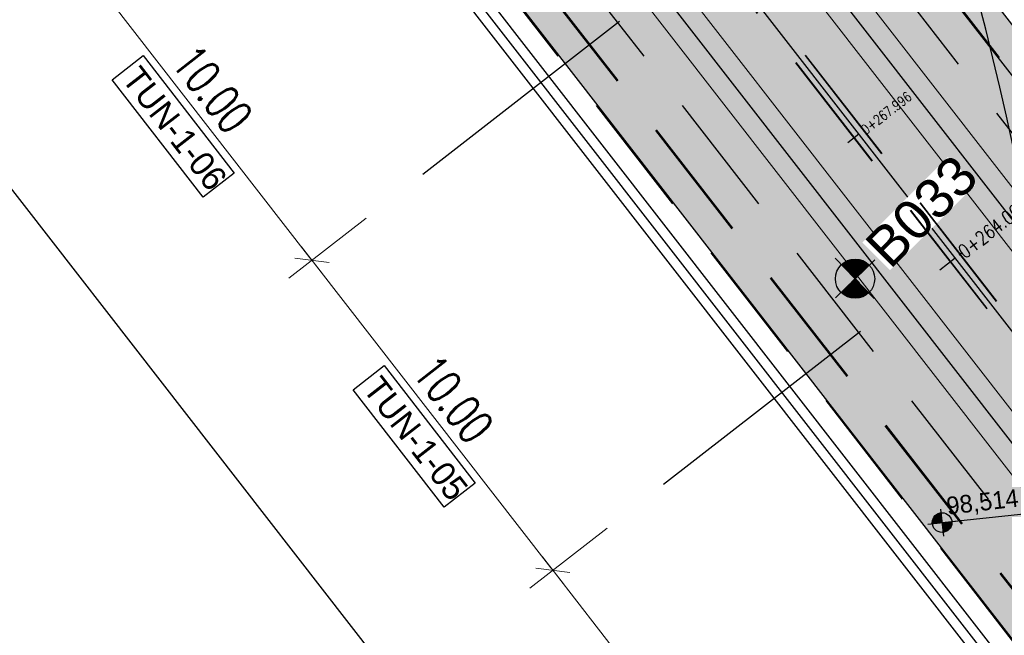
# Model space of a CAD drawing. Header units: metres. Extents: x 3458045 to 3462392, y 5482308 to 5484762.
# Tile 23 of 256: x 3459711 to 3459736, y 5483447 to 5483463. Entities that reach past the tile are written whole.
import ezdxf
from ezdxf.enums import TextEntityAlignment as Align

# ---------------------------------------------------------------- set-up
doc = ezdxf.new("R2010")
doc.units = ezdxf.units.M
doc.header["$PDMODE"] = 3
doc.header["$PDSIZE"] = 0.1
for name, pattern in [('AUSGEZOGEN', [2, 1, 1]), ('STRICHPUNKT2', [12.7, 6.35, -3.175, 0, -3.175]), ('VERDECKT2', [4.7625, 3.175, -1.5875])]:
    doc.linetypes.add(name, pattern=pattern)
doc.layers.get('0').update_dxf_attribs({"linetype": 'CONTINUOUS'})
doc.layers.get('DEFPOINTS').update_dxf_attribs({"linetype": 'CONTINUOUS'})
for name, color, linetype in [('BAUER_BK BESTAND', 170, 'CONTINUOUS'), ('SP_ACHSE_6522', 7, 'CONTINUOUS'), ('SP_ACHSE_6721', 7, 'CONTINUOUS'), ('SP_ACHSE_6731', 7, 'CONTINUOUS'), ('SP_AXIS', 7, 'CONTINUOUS'), ('SP_BAUGRUBE-VERBAU', 210, 'AUSGEZOGEN'), ('SP_Blockfugen', 2, 'STRICHPUNKT2'), ('SP_Entwässerung', 170, 'VERDECKT2'), ('SP_SOLID_Tunnelsohle_L6', 254, 'CONTINUOUS'), ('SP_StadtbahnFluchtweg', 1, 'CONTINUOUS'), ('SP_TEXT', 2, 'CONTINUOUS'), ('SP_TrogTunnel-Bautoleranz', 160, 'VERDECKT2'), ('SP_Tunnelwand_L6', 2, 'VERDECKT2'), ('SP_Vb_Planung', 10, 'CONTINUOUS'), ('SP_VERM', 1, 'CONTINUOUS'), ('SP_VERM-VA-B44', 150, 'CONTINUOUS'), ('T__AXIS', 3, 'CONTINUOUS')]:
    doc.layers.add(name, color=color, linetype=linetype)
doc.layers.add('SP_HILF', color=6, linetype='CONTINUOUS', plot=False)
doc.styles.add('K_ISOCP', font='k_isocp.shx')
doc.styles.add('SIMPLEX8', font='simplexd.shx', dxfattribs={"width": 0.8})
doc.styles.add('SP_F', font='romans.shx', dxfattribs={"width": 0.7, "bigfont": 'sp_f.shx'})
doc.styles.get("Standard").update_dxf_attribs({"font": 'txt.shx'})
doc.linetypes.add('EISENBAHN', pattern='A,0.15,[130,ltypeshp.shx,S=0.25,R=0,X=0,Y=0],0.15', length=0.3)
doc.linetypes.add('ZICKZACK', pattern='A,0.00254,-5.08,[131,ltypeshp.shx,S=5.08,R=0,X=-5.08,Y=0],-10.16,[131,ltypeshp.shx,S=5.08,R=180,X=5.08,Y=0],-5.08', length=20.32254)
doc.dimstyles.new('SOFI35$0', dxfattribs={"dimtxt": 3.5, "dimasz": 0.35, "dimexe": 0.9, "dimexo": 0.625, "dimgap": 0.945, "dimtad": 1, "dimdec": 3, "dimrnd": 0.001, "dimzin": 1, "dimdsep": 46, "dimtxsty": 'SP_F', "dimblk1": 'SOF_BEMSTR1', "dimblk2": 'SOF_BEMSTR2', "dimsah": 1, "dimcen": 3.5, "dimse1": 1, "dimse2": 1, "dimclrd": 1, "dimclre": 1, "dimclrt": 2, "dimaunit": 2, "dimazin": 0, "dimtfac": 1, "dimtdec": 3, "dimtmove": 0, "dimatfit": 3, "dimfxl": 1, "dimtolj": 1, "dimtzin": 0, "dimlwd": 0, "dimlwe": 0, "dimarcsym": 0})

# ---------------------------------------------------------------- blocks, each defined once
blk = doc.blocks.new('kmr_i')
at = {"color": 1, "linetype": 'Continuous'}
blk.add_line((0, 0), (0, 1.416438), dxfattribs=at)
at = {"color": 1, "linetype": 'Continuous', "style": 'SIMPLEX8', "width": 0.8}
blk.add_attdef('STATION', text='', height=1, rotation=270.00005842, dxfattribs=at).set_placement((0, -0.50985), align=Align.MIDDLE_LEFT)
blk = doc.blocks.new('SOF_BEMSTR1')
at = {"color": 0, "linetype": 'ByBlock', "lineweight": -2}
for p, q in [((0, 20), (0, -8.5)), ((3.535, 3.535), (-3.535, -3.535)), ((-5, 0), (5, 0))]:
    blk.add_line(p, q, dxfattribs=at)
blk = doc.blocks.new('SOF_BEMSTR2')
at = {"color": 0, "linetype": 'ByBlock', "lineweight": -2}
for p, q in [((0, -20), (0, 8.5)), ((3.535, 3.535), (-3.535, -3.535)), ((-5, 0), (5, 0))]:
    blk.add_line(p, q, dxfattribs=at)
blk = doc.blocks.new('*D71')
at = {"layer": 'DEFPOINTS', "color": 0, "linetype": 'AUSGEZOGEN', "transparency": 16777216}
for p in [(3459727.872, 5483451.337), (3459724.308, 5483448.569), (3459734.006, 5483443.44)]:
    blk.add_point(p, dxfattribs=at)
at = {"layer": 'SP_VERM', "color": 1, "linetype": 'AUSGEZOGEN', "lineweight": 0, "transparency": 16777216}
blk.add_line((3459730.39, 5483440.741), (3459724.362, 5483448.5), dxfattribs=at)
at = {"layer": 'SP_VERM', "color": 1, "linetype": 'AUSGEZOGEN', "lineweight": 0, "transparency": 16777216, "xscale": 0.08750000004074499, "yscale": 0.08750000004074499, "zscale": 0.08750000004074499}
for name, p, rotation in [('SOF_BEMSTR2', (3459724.308, 5483448.569), 127.8419269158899), ('SOF_BEMSTR1', (3459730.443, 5483440.672), 307.8419269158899)]:
    blk.add_blockref(name, p, dxfattribs=dict(at, rotation=rotation))
at = {"layer": 'SP_VERM', "color": 2, "linetype": 'AUSGEZOGEN', "transparency": 16777216, "insert": (3459727.908, 5483445.034), "char_height": 0.875, "attachment_point": 5, "rotation": 307.8419, "style": 'SP_F'}
blk.add_mtext('\\A1;\\A1;10.00{\\H.7x;\\S^ ;}', dxfattribs=at)
blk = doc.blocks.new('*D72')
at = {"layer": 'DEFPOINTS', "color": 0, "linetype": 'AUSGEZOGEN', "transparency": 16777216}
for p in [(3459721.737, 5483459.234), (3459718.174, 5483456.466), (3459727.872, 5483451.337)]:
    blk.add_point(p, dxfattribs=at)
at = {"layer": 'SP_VERM', "color": 1, "linetype": 'AUSGEZOGEN', "lineweight": 0, "transparency": 16777216}
blk.add_line((3459724.255, 5483448.638), (3459718.227, 5483456.397), dxfattribs=at)
at = {"layer": 'SP_VERM', "color": 1, "linetype": 'AUSGEZOGEN', "lineweight": 0, "transparency": 16777216, "xscale": 0.08750000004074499, "yscale": 0.08750000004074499, "zscale": 0.08750000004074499}
for name, p, rotation in [('SOF_BEMSTR2', (3459718.174, 5483456.466), 127.8419269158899), ('SOF_BEMSTR1', (3459724.308, 5483448.569), 307.8419269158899)]:
    blk.add_blockref(name, p, dxfattribs=dict(at, rotation=rotation))
at = {"layer": 'SP_VERM', "color": 2, "linetype": 'AUSGEZOGEN', "transparency": 16777216, "insert": (3459721.773, 5483452.931), "char_height": 0.875, "attachment_point": 5, "rotation": 307.8419, "style": 'SP_F'}
blk.add_mtext('\\A1;\\A1;10.00{\\H.7x;\\S^ ;}', dxfattribs=at)
blk = doc.blocks.new('*D73')
at = {"layer": 'DEFPOINTS', "color": 0, "linetype": 'AUSGEZOGEN', "transparency": 16777216}
for p in [(3459715.602, 5483467.131), (3459712.039, 5483464.363), (3459721.737, 5483459.234)]:
    blk.add_point(p, dxfattribs=at)
at = {"layer": 'SP_VERM', "color": 1, "linetype": 'AUSGEZOGEN', "lineweight": 0, "transparency": 16777216}
blk.add_line((3459718.12, 5483456.535), (3459712.092, 5483464.294), dxfattribs=at)
at = {"layer": 'SP_VERM', "color": 1, "linetype": 'AUSGEZOGEN', "lineweight": 0, "transparency": 16777216, "xscale": 0.08750000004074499, "yscale": 0.08750000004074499, "zscale": 0.08750000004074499}
for name, p, rotation in [('SOF_BEMSTR2', (3459712.039, 5483464.363), 127.8419269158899), ('SOF_BEMSTR1', (3459718.174, 5483456.466), 307.8419269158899)]:
    blk.add_blockref(name, p, dxfattribs=dict(at, rotation=rotation))
at = {"layer": 'SP_VERM', "color": 2, "linetype": 'AUSGEZOGEN', "transparency": 16777216, "insert": (3459715.638, 5483460.828), "char_height": 0.875, "attachment_point": 5, "rotation": 307.8419, "style": 'SP_F'}
blk.add_mtext('\\A1;\\A1;10.00{\\H.7x;\\S^ ;}', dxfattribs=at)
blk = doc.blocks.new('SOFI-HK', base_point=(0, 0.000969))
at = {"color": 0, "linetype": 'Continuous'}
for p, q in [((0, 0.139982), (0, -0.138069)), ((-0.145258, 0.000969), (0.139135, 0.000969))]:
    blk.add_line(p, q, dxfattribs=at)
at = {"color": 0, "linetype": 'Continuous', "const_width": 0.1}
for points in [[(0, 0.050969, 0.414214), (-0.05, 0.000969)], [(0.05, 0.000969, -0.414214), (0, -0.049031)]]:
    blk.add_lwpolyline(points, format="xyb", dxfattribs=at)
at = {"color": 0, "linetype": 'Continuous'}
blk.add_circle((0, 0.000969), 0.1, dxfattribs=at)
blk = doc.blocks.new('B033')
h = blk.add_hatch(color=161)
h.dxf.hatch_style = 1
h.paths.add_polyline_path([(2.5, 0, 1), (-2.5, 0, 1)])
at = {"layer": 'BAUER_BK BESTAND'}
blk.add_point((0, 0), dxfattribs=at)

msp = doc.modelspace()

# ---------------------------------------------------------------- hatches: boundary and pattern name
at = {"layer": 'SP_SOLID_Tunnelsohle_L6'}
h = msp.add_hatch(color=256, dxfattribs=at)
h.dxf.hatch_style = 1
h.paths.add_polyline_path([(3459727.3033, 5483473.6763), (3459726.8478, 5483474.5887), (3459726.2343, 5483475.3784), (3459718.3372, 5483469.2436), (3459718.9505, 5483468.4537), (3459719.7221, 5483467.7869), (3459765.3813, 5483409.0123), (3459764.7356, 5483408.4407), (3459767.1354, 5483405.8929), (3459773.0292, 5483411.4442), (3459765.1423, 5483424.2417), (3459763.7283, 5483428.5535), (3459762.8732, 5483427.8892), (3459757.0234, 5483435.4193)])

# ---------------------------------------------------------------- linework, layer by layer
at = {"layer": 'SP_ACHSE_6522'}
msp.add_lwpolyline([(3459721.3314, 5483391.8093, 0.2982767), (3459726.7049, 5483483.6852, 0.0116649), (3459724.5175, 5483487.2914, 0.0099688), (3459722.1543, 5483490.8322, 0.0081562), (3459719.6642, 5483494.2851, 0.0063437), (3459717.0751, 5483497.6645, 0.0045312), (3459714.413, 5483500.9868, 0.0027187), (3459711.7031, 5483504.2701, 0.0009062), (3459708.9693, 5483507.5337, -0.0008856), (3459706.172, 5483510.8731, -0.002657), (3459703.3984, 5483514.2322, -0.0044283), (3459700.6727, 5483517.6303, -0.0061996), (3459698.0199, 5483521.0854, -0.007971), (3459695.4661, 5483524.6143, -0.0097424), (3459693.039, 5483528.2314, -0.0113988), (3459690.7881, 5483531.9132, -0.2377022), (3459686.1518, 5483610.9287, -0.0061985)], format="xyb", dxfattribs=at)
at = {"layer": 'SP_ACHSE_6721'}
msp.add_lwpolyline([(3459853.5264, 5483320.0167, -0.1948963), (3459834.0333, 5483331.317), (3459703.015, 5483499.9698, -0.000771), (3459699.9492, 5483503.9245, -0.0023131), (3459696.908, 5483507.8981, -0.0038551), (3459693.916, 5483511.9088, -0.0053972), (3459690.9988, 5483515.9742, -0.0069393), (3459688.1827, 5483520.1102, -0.0084814), (3459685.4956, 5483524.3311, -0.0100236), (3459682.9666, 5483528.6484, -0.0115658), (3459680.6263, 5483533.0707, -0.0049744), (3459679.7641, 5483534.8411, -0.2153203), (3459678.2508, 5483614.3812, -0.0091566)], format="xyb", dxfattribs=at)
at = {"layer": 'SP_ACHSE_6731'}
msp.add_lwpolyline([(3459675.7031, 5483617.3858, 0.2228231), (3459677.0437, 5483532.3132, 0.0025401), (3459677.5007, 5483531.3892, 0.0114891), (3459679.8618, 5483526.94, 0.0099571), (3459682.4115, 5483522.5961, 0.0084252), (3459685.1192, 5483518.3487, 0.0068933), (3459687.9557, 5483514.1863, 0.0053614), (3459690.8935, 5483510.0945, 0.0038296), (3459693.906, 5483506.0574, 0.0022977), (3459696.9678, 5483502.0574, 0.0007659), (3459700.054, 5483498.0763), (3459831.272, 5483329.1671, 0.2011722), (3459853.8419, 5483316.445, 0.0012629)], format="xyb", dxfattribs=at)
at = {"layer": 'SP_AXIS'}
for points in [[(3459675.7031, 5483617.3858, 0.2228231), (3459677.0437, 5483532.3132, 0.0025401), (3459677.5007, 5483531.3892, 0.0114891), (3459679.8618, 5483526.94, 0.0099571), (3459682.4115, 5483522.5961, 0.0084252), (3459685.1192, 5483518.3487, 0.0068933), (3459687.9557, 5483514.1863, 0.0053614), (3459690.8935, 5483510.0945, 0.0038296), (3459693.906, 5483506.0574, 0.0022977), (3459696.9678, 5483502.0574, 0.0007659), (3459700.054, 5483498.0763), (3459831.272, 5483329.1671, 0.2011722), (3459853.8419, 5483316.445, 0.0012629)], [(3459853.5264, 5483320.0167, -0.1948963), (3459834.0333, 5483331.317), (3459703.015, 5483499.9698, -0.000771), (3459699.9492, 5483503.9245, -0.0023131), (3459696.908, 5483507.8981, -0.0038551), (3459693.916, 5483511.9088, -0.0053972), (3459690.9988, 5483515.9742, -0.0069393), (3459688.1827, 5483520.1102, -0.0084814), (3459685.4956, 5483524.3311, -0.0100236), (3459682.9666, 5483528.6484, -0.0115658), (3459680.6263, 5483533.0707, -0.0049744), (3459679.7641, 5483534.8411, -0.2153203), (3459678.2508, 5483614.3812, -0.0091566)], [(3459721.3314, 5483391.8093, 0.2982767), (3459726.7049, 5483483.6852, 0.0116649), (3459724.5175, 5483487.2914, 0.0099688), (3459722.1543, 5483490.8322, 0.0081562), (3459719.6642, 5483494.2851, 0.0063437), (3459717.0751, 5483497.6645, 0.0045312), (3459714.413, 5483500.9868, 0.0027187), (3459711.7031, 5483504.2701, 0.0009062), (3459708.9693, 5483507.5337, -0.0008856), (3459706.172, 5483510.8731, -0.002657), (3459703.3984, 5483514.2322, -0.0044283), (3459700.6727, 5483517.6303, -0.0061996), (3459698.0199, 5483521.0854, -0.007971), (3459695.4661, 5483524.6143, -0.0097424), (3459693.039, 5483528.2314, -0.0113988), (3459690.7881, 5483531.9132, -0.2377022), (3459686.1518, 5483610.9287, -0.0061985)]]:
    msp.add_lwpolyline(points, format="xyb", dxfattribs=at)
at = {"layer": 'SP_BAUGRUBE-VERBAU'}
for points in [[(3459749.0554, 5483429.1719), (3459717.7677, 5483469.447)], [(3459762.866, 5483410.5793), (3459717.3728, 5483469.1402)]]:
    msp.add_lwpolyline(points, dxfattribs=at)
at = {"layer": 'SP_BAUGRUBE-VERBAU', "linetype": 'ZICKZACK', "ltscale": 0.2}
msp.add_lwpolyline([(3459763.0918, 5483410.6961), (3459717.5703, 5483469.2936)], dxfattribs=at)
at = {"layer": 'SP_Blockfugen'}
for p, q in [((3459736.1141, 5483470.4033), (3459720.7151, 5483458.4405)), ((3459742.249, 5483462.5063), (3459726.8499, 5483450.5435))]:
    msp.add_line(p, q, dxfattribs=at)
at = {"layer": 'SP_HILF'}
msp.add_lwpolyline([(3459727.3033, 5483473.6763), (3459726.8478, 5483474.5887), (3459726.2343, 5483475.3784), (3459718.3372, 5483469.2436), (3459718.9505, 5483468.4537), (3459719.7221, 5483467.7869), (3459765.3466, 5483409.0162), (3459764.7356, 5483408.4407), (3459767.1354, 5483405.8929), (3459773.0292, 5483411.4442), (3459765.1423, 5483424.2417), (3459763.7283, 5483428.5535), (3459762.8732, 5483427.8892), (3459757.0234, 5483435.4193)], close=True, dxfattribs=at)
at = {"layer": 'SP_StadtbahnFluchtweg', "linetype": 'VERDECKT2'}
for points in [[(3459763.8523, 5483423.8577), (3459725.0005, 5483473.8696)], [(3459767.5324, 5483409.0143), (3459720.1043, 5483470.066)]]:
    msp.add_lwpolyline(points, dxfattribs=at)
at = {"layer": 'SP_TEXT', "color": 1, "lineweight": 25}
for points in [[(3459713.084, 5483461.0692), (3459713.8743, 5483461.6827), (3459716.1939, 5483458.691), (3459715.4037, 5483458.0775)], [(3459719.2189, 5483453.1721), (3459720.0092, 5483453.7857), (3459722.3288, 5483450.7939), (3459721.5385, 5483450.1804)]]:
    msp.add_lwpolyline(points, close=True, dxfattribs=at)
at = {"layer": 'SP_TrogTunnel-Bautoleranz'}
for points in [[(3459765.6365, 5483423.028), (3459725.4384, 5483474.7729)], [(3459766.8743, 5483408.3945), (3459719.1269, 5483469.8571)]]:
    msp.add_lwpolyline(points, dxfattribs=at)
at = {"layer": 'SP_Tunnelwand_L6'}
for points in [[(3459756.1263, 5483435.3108), (3459725.4643, 5483474.7803)], [(3459766.856, 5483408.3772), (3459719.1072, 5483469.8417)], [(3459765.3466, 5483409.0162), (3459719.7024, 5483467.7715)]]:
    msp.add_lwpolyline(points, dxfattribs=at)
at = {"layer": 'SP_Vb_Planung', "linetype": 'AUSGEZOGEN', "lineweight": 13, "ltscale": 13}
for points in [[(3459675.2472, 5483617.5909, 0.2228231), (3459676.5944, 5483532.0938, 0.0025401), (3459677.0537, 5483531.1652, 0.0114891), (3459679.4256, 5483526.6956, 0.0099571), (3459681.9854, 5483522.3345, 0.0084252), (3459684.7022, 5483518.0729, 0.0068933), (3459687.5465, 5483513.899, 0.0053614), (3459690.4905, 5483509.7985, 0.0038296), (3459693.5076, 5483505.7553, 0.0022977), (3459696.5721, 5483501.7517, 0.0007659), (3459699.6593, 5483497.7694), (3459830.8772, 5483328.8604, 0.2011722), (3459853.784, 5483315.9484, 0.0012629)], [(3459676.1591, 5483617.1806, 0.2228231), (3459677.493, 5483532.5326, 0.0025401), (3459677.9478, 5483531.6131, 0.0114891), (3459680.298, 5483527.1845, 0.0099571), (3459682.8376, 5483522.8577, 0.0084252), (3459685.5362, 5483518.6246, 0.0068933), (3459688.365, 5483514.4735, 0.0053614), (3459691.2965, 5483510.3904, 0.0038296), (3459694.3044, 5483506.3595, 0.0022977), (3459697.3634, 5483502.3632, 0.0007659), (3459700.4487, 5483498.3833), (3459831.6669, 5483329.4739, 0.2011722), (3459853.8999, 5483316.9416, 0.001261)], [(3459853.4564, 5483319.5216, -0.1948963), (3459833.6384, 5483331.0102), (3459702.6201, 5483499.6631, -0.000771), (3459699.5536, 5483503.6188, -0.0023131), (3459696.5095, 5483507.596, -0.0038551), (3459693.5129, 5483511.6129, -0.0053972), (3459690.5894, 5483515.6871, -0.0069393), (3459687.7656, 5483519.8346, -0.0084814), (3459685.0694, 5483524.0698, -0.0100236), (3459682.5302, 5483528.4044, -0.0115658), (3459680.1791, 5483532.8471, -0.0049744), (3459679.3124, 5483534.6267, -0.2153203), (3459677.7913, 5483614.5783, -0.0091566)], [(3459853.5964, 5483320.5118, -0.1948963), (3459834.4281, 5483331.6237), (3459703.4098, 5483500.2766, -0.000771), (3459700.3449, 5483504.2303, -0.0023131), (3459697.3064, 5483508.2001, -0.0038551), (3459694.3191, 5483512.2047, -0.0053972), (3459691.4081, 5483516.2613, -0.0069393), (3459688.5999, 5483520.3859, -0.0084814), (3459685.9219, 5483524.5924, -0.0100236), (3459683.403, 5483528.8924, -0.0115658), (3459681.0735, 5483533.2943, -0.0049744), (3459680.2158, 5483535.0556, -0.2153203), (3459678.7103, 5483614.1841, -0.0091566)]]:
    msp.add_lwpolyline(points, format="xyb", dxfattribs=at)
at = {"layer": 'SP_Vb_Planung', "linetype": 'EISENBAHN', "lineweight": 13, "ltscale": 13}
for points in [[(3459675.7031, 5483617.3858, 0.2228231), (3459677.0437, 5483532.3132, 0.0025401), (3459677.5007, 5483531.3892, 0.0114891), (3459679.8618, 5483526.94, 0.0099571), (3459682.4115, 5483522.5961, 0.0084252), (3459685.1192, 5483518.3487, 0.0068933), (3459687.9557, 5483514.1863, 0.0053614), (3459690.8935, 5483510.0945, 0.0038296), (3459693.906, 5483506.0574, 0.0022977), (3459696.9678, 5483502.0574, 0.0007659), (3459700.054, 5483498.0763), (3459831.272, 5483329.1671, 0.2011722), (3459853.8419, 5483316.445, 0.0012629)], [(3459853.5264, 5483320.0167, -0.1948963), (3459834.0333, 5483331.317), (3459703.015, 5483499.9698, -0.000771), (3459699.9492, 5483503.9245, -0.0023131), (3459696.908, 5483507.8981, -0.0038551), (3459693.916, 5483511.9088, -0.0053972), (3459690.9988, 5483515.9742, -0.0069393), (3459688.1827, 5483520.1102, -0.0084814), (3459685.4956, 5483524.3311, -0.0100236), (3459682.9666, 5483528.6484, -0.0115658), (3459680.6263, 5483533.0707, -0.0049744), (3459679.7641, 5483534.8411, -0.2153203), (3459678.2508, 5483614.3812, -0.0091566)]]:
    msp.add_lwpolyline(points, format="xyb", dxfattribs=at)
at = {"layer": 'SP_VERM', "color": 3, "linetype": 'AUSGEZOGEN'}
msp.add_line((3459708.7362, 5483460.571), (3459755.4719, 5483400.4108), dxfattribs=at)
at = {"layer": 'SP_VERM-VA-B44', "linetype": 'VERDECKT2'}
msp.add_line((3459734.2142, 5483449.787), (3459737.4458, 5483450.1319), dxfattribs=at)
at = {"layer": 'T__AXIS'}
msp.add_lwpolyline([(3459852.8088, 5483318.3544, -0.1909974), (3459832.6507, 5483330.2433), (3459701.7482, 5483498.7468, -0.0007641), (3459698.6548, 5483502.7371, -0.0022924), (3459695.5859, 5483506.7462, -0.0038207), (3459692.5662, 5483510.7926, -0.005349), (3459689.6213, 5483514.8936, -0.0068774), (3459686.7776, 5483519.0653, -0.0084057), (3459684.0627, 5483523.3219, -0.0099341), (3459681.5058, 5483527.6751, -0.0114626), (3459679.1375, 5483532.1336, -0.004929), (3459678.2644, 5483533.918, -0.2160712), (3459676.6775, 5483615.1548, -0.0091087)], format="xyb", dxfattribs=at)

# ---------------------------------------------------------------- block references
at = {"layer": 'SP_VERM-VA-B44', "linetype": 'VERDECKT2'}
ref = msp.add_blockref('kmr_i', (3459732.0976, 5483459.6796), dxfattribs=dict(at, xscale=0.25, yscale=0.25, zscale=0.4500000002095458, rotation=127.84196358))
ref.add_attrib('STATION', '0+267.996', dxfattribs={"layer": '0', "color": 1, "linetype": 'Continuous', "height": 0.25, "rotation": 37.84202, "style": 'SIMPLEX8', "oblique": 360, "width": 0.8}).set_placement((3459732.1983, 5483459.7578), align=Align.MIDDLE_LEFT)
at = {"layer": 'SP_VERM-VA-B44', "linetype": 'AUSGEZOGEN', "xscale": 2.500000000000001, "yscale": 2.500000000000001, "zscale": 2.500000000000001, "rotation": 6.09099794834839}
msp.add_blockref('SOFI-HK', (3459734.2142, 5483449.787), dxfattribs=at)
at = {"layer": 'T__AXIS', "xscale": 0.3500000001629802, "yscale": 0.3500000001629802, "zscale": 0.3500000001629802, "rotation": 127.84196358}
msp.add_blockref('kmr_i', (3459734.5488, 5483456.5244), dxfattribs=at).add_auto_attribs({'STATION': '0+264.000'})

# ---------------------------------------------------------------- texts
at = {"layer": 'SP_TEXT', "color": 1, "lineweight": 25, "style": 'K_ISOCP'}
for s, p in [('TUN-1-06', (3459713.309, 5483461.0856)), ('TUN-1-05', (3459719.4439, 5483453.1885))]:
    msp.add_text(s, height=0.625, rotation=307.82454, dxfattribs=at).set_placement(p)
at = {"layer": 'SP_VERM-VA-B44', "linetype": 'AUSGEZOGEN', "style": 'K_ISOCP'}
msp.add_text('98,514', height=0.45, rotation=6.60308, dxfattribs=at).set_placement((3459734.3533, 5483449.9868))

# ---------------------------------------------------------------- dimensions: what is measured, and where the dimension line sits
at = {"layer": 'SP_VERM', "linetype": 'AUSGEZOGEN'}
for base, p1, p2, picture, middle in [((3459712.0388, 5483464.3633), (3459721.7367, 5483459.2342), (3459715.6019, 5483467.1313), '*D73', (3459715.6383, 5483460.8281)), ((3459718.1736, 5483456.4662), (3459727.8716, 5483451.3372), (3459721.7367, 5483459.2342), '*D72', (3459721.7731, 5483452.931)), ((3459724.3085, 5483448.5692), (3459734.0064, 5483443.4401), (3459727.8716, 5483451.3372), '*D71', (3459727.908, 5483445.034))]:
    dim = msp.add_linear_dim(base=base, p1=p1, p2=p2, angle=127.84193, text='\\A1;10.00{\\H.7x;\\S^ ;}', dimstyle='SOFI35$0', dxfattribs=at)
    dim.commit()
    dim.dimension.update_dxf_attribs({"geometry": picture, "text_midpoint": middle})

# ---------------------------------------------------------------- next in the draw order: texts
at = {"layer": 'BAUER_BK BESTAND', "insert": (3459732.1845, 5483456.9245), "char_height": 1, "attachment_point": 1, "rotation": 45, "bg_fill": 3, "box_fill_scale": 1, "bg_fill_color": 256, "bg_fill_transparency": 0}
msp.add_mtext_dynamic_manual_height_columns('{\\fArial|b0|i0|c0|p34;B033}', width=3.076357, gutter_width=12.5, heights=[0], dxfattribs=at)

# ---------------------------------------------------------------- next in the draw order: linework, layer by layer
at = {"layer": 'SP_Entwässerung'}
for p, q in [((3459713.1957, 5483484.2555), (3459737.7347, 5483452.6679)), ((3459713.2021, 5483484.2604), (3459737.741, 5483452.6728)), ((3459712.9516, 5483484.0678), (3459737.4915, 5483452.4789)), ((3459712.9579, 5483484.0726), (3459737.4978, 5483452.4838))]:
    msp.add_line(p, q, dxfattribs=at)

# ---------------------------------------------------------------- next in the draw order: block references
at = {"layer": 'BAUER_BK BESTAND', "xscale": 5.000000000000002, "yscale": 5.000000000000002, "zscale": 5.000000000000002, "rotation": 314.0182533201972}
msp.add_blockref('SOFI-HK', (3459732, 5483456, 94.33), dxfattribs=at)
at = {"layer": 'BAUER_BK BESTAND', "xscale": 0.25, "yscale": 0.25}
msp.add_blockref('B033', (3459732, 5483456, 94.33), dxfattribs=at)

doc.saveas('drawing.dxf')
